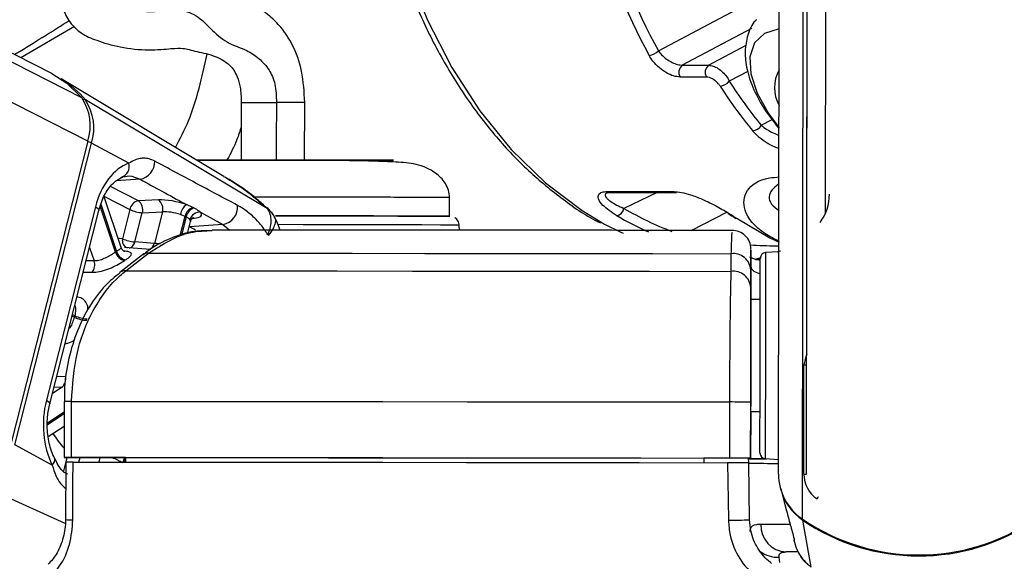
# Model space of a CAD drawing. Header units: millimetres. Extents: x 20 to 22981, y 40 to 19992.
# Tile 7 of 153: x 3954 to 4059, y 6437 to 6495. Entities that reach past the tile are written whole.
import ezdxf

# ---------------------------------------------------------------- set-up
doc = ezdxf.new("R2010")
doc.units = ezdxf.units.MM
doc.header["$LTSCALE"] = 2
doc.layers.add('COMPONENT_GEOMETRY', color=7, linetype='Continuous')
doc.styles.add('SLDTEXTSTYLE0', font='TXT', dxfattribs={"width": 0.75})
doc.dimstyles.new('SLDDIMSTYLE1', dxfattribs={"dimtxt": 100, "dimasz": 6.604, "dimexe": 0, "dimexo": 0.0625, "dimgap": 25, "dimtad": 0, "dimtih": 1, "dimtoh": 1, "dimdec": 1, "dimrnd": 1e-09, "dimzin": 12, "dimdsep": 46, "dimtxsty": 'SLDTEXTSTYLE0', "dimsah": 1, "dimcen": 0.09, "dimadec": 0, "dimazin": 3, "dimtfac": 1, "dimtdec": 1, "dimtofl": 0, "dimtmove": 0, "dimatfit": 3, "dimfxl": 1, "dimfrac": 2, "dimtolj": 1, "dimtzin": 12, "dimarcsym": 0})

# ---------------------------------------------------------------- blocks, each defined once
blk = doc.blocks.new('_D_4')
at = {"layer": 'COMPONENT_GEOMETRY', "color": 7}
for p, q in [((6756.77, 7959.49), (789.12, 7959.49)), ((795.47, 7959.49), (795.47, 5203.33)), ((595.4, 5183.02), (564.93, 5183.02)), ((564.93, 5183.02), (564.93, 5024.27)), ((995.54, 5183.02), (1026.01, 5183.02)), ((1026.01, 5183.02), (1026.01, 5024.27)), ((564.93, 5024.27), (595.4, 5024.27)), ((1026.01, 5024.27), (995.54, 5024.27)), ((795.47, 2118.49), (795.47, 4874.65)), ((6930.95, 2118.49), (789.12, 2118.49))]:
    blk.add_line(p, q, dxfattribs=at)
for points in [[(795.47, 7959.49), (794.45, 7952.89), (796.48, 7952.89)], [(795.47, 2118.49), (796.48, 2125.1), (794.45, 2125.1)]]:
    blk.add_solid(points, dxfattribs=at)
at = {"layer": 'COMPONENT_GEOMETRY', "color": 7, "char_height": 100, "attachment_point": 1, "style": 'SLDTEXTSTYLE0'}
for s, insert in [('9\'6.98"', (595.4, 5153.18)), ('2920.5mm', (467.27, 5003.56))]:
    blk.add_mtext(s, dxfattribs=dict(at, insert=insert))

msp = doc.modelspace()

# ---------------------------------------------------------------- linework, layer by layer
at = {"color": 8, "linetype": 'Continuous', "lineweight": 25}
for p, q in [((3960.89, 6482.22), (3704.58, 6612.47)), ((3960.25, 6486.86), (3713.06, 6612.47)), ((4037.47, 6441.74), (4037.67, 6587.84)), ((4022.03, 6491.87), (4034.98, 6498.76)), ((3959.48, 6494.5), (3953.73, 6491.13)), ((4031.99, 6494.28), (4024.58, 6490.34)), ((4027.41, 6490.34), (4031.43, 6492.48)), ((4031.6, 6489.68), (4029.62, 6488.63)), ((4033.05, 6483.91), (4034.21, 6484.53)), ((3966.5, 6478.13), (3963.93, 6477.95)), ((3966.32, 6475.83), (3963.34, 6477.34)), ((4021.9, 6476.71), (4018.34, 6475.01)), ((3962.68, 6476.27), (3965.41, 6474.89)), ((3963.87, 6470.33), (3962.23, 6475.24)), ((3962.3, 6475.47), (3963.99, 6470.4)), ((3980.08, 6475.03), (3980.12, 6474.99)), ((4025.54, 6472.65), (4029.37, 6474.6)), ((3970.8, 6472.09), (3971.33, 6474.17)), ((3971.45, 6474.11), (3970.95, 6472.13)), ((3972.1, 6473.94), (3972.31, 6473.96)), ((3971.76, 6473.04), (3971.79, 6473.04)), ((3971.79, 6473.04), (3971.77, 6473.06)), ((3975.38, 6473.29), (3976.11, 6472.69)), ((3961.08, 6470.84), (3961.57, 6469.38)), ((3961.57, 6469.38), (3960.72, 6469.39)), ((4032.47, 6469.5), (4033.04, 6469.71)), ((3959.45, 6463.35), (3959.21, 6463.47)), ((3959.26, 6463.64), (3959.5, 6463.52)), ((3958.53, 6456.98), (3957.57, 6457.02)), ((3958.14, 6455.87), (3957.11, 6455.18)), ((3957.29, 6455.91), (3958.14, 6455.87)), ((3956.6, 6452.05), (3958.37, 6453.23)), ((3958.37, 6453.03), (3956.6, 6451.85)), ((3958.66, 6448.33), (3958.29, 6446.86)), ((3959.95, 6447.84), (3960.08, 6448.33)), ((3962.2, 6448.32), (3962.08, 6447.83)), ((3958.48, 6441.26), (3950.09, 6445.07))]:
    msp.add_line(p, q, dxfattribs=at)
at = {"color": 7, "linetype": 'Continuous', "lineweight": 25}
for p, q in [((3957.05, 6489.45), (3714.96, 6612.47)), ((4034.91, 6446.56), (4035.12, 6603.46)), ((4037.91, 6446.57), (4038.09, 6586.16)), ((4037.94, 6469.56), (4038.09, 6586.16)), ((4039.94, 6474.55), (4040.09, 6582.5)), ((4024.58, 6490.34), (4027.41, 6490.34)), ((3975.48, 6478.42), (3958.04, 6488.88)), ((4027.18, 6489.07), (4024.36, 6489.07)), ((3980.12, 6474.99), (3960.65, 6486.62)), ((3977.34, 6486.35), (3977.33, 6480.19)), ((3984.13, 6480.18), (3984.14, 6486.34)), ((3960.89, 6482.22), (3952.68, 6449.9)), ((3953.07, 6449.68), (3961.29, 6482.01)), ((3965.3, 6479.85), (3961.29, 6482.01)), ((3977.33, 6480.18), (3973.23, 6480.19)), ((4016.54, 6476.81), (4023.67, 6476.81)), ((4016.8, 6476.7), (4016.83, 6476.7)), ((4016.82, 6476.71), (4023.95, 6476.71)), ((3964.46, 6470.84), (3962.66, 6476.24)), ((3968.46, 6475.92), (3966.32, 6475.83)), ((3999.65, 6474.17), (3999.65, 6476.16)), ((3961.73, 6475.17), (3956.46, 6454.46)), ((3956.83, 6454.1), (3962.09, 6474.8)), ((3965.41, 6474.89), (3964.61, 6471.76)), ((3965.95, 6471.42), (3966.74, 6474.55)), ((3966.74, 6474.55), (3968.89, 6474.64)), ((3968.89, 6474.64), (3968.03, 6471.26)), ((3972.17, 6475.1), (3971.48, 6475.42)), ((3972.98, 6474.6), (3975.38, 6473.29)), ((3970.84, 6474.36), (3971.33, 6474.17)), ((3971.58, 6472.31), (3971.91, 6473.61)), ((4030.53, 6473.89), (4033.95, 6471.87)), ((3975.38, 6473.29), (3971.79, 6473.04)), ((4000.72, 6472.68), (4000.7, 6473.22)), ((3968.03, 6471.26), (3965.95, 6471.42)), ((4033.95, 6471.87), (4034.97, 6471.4)), ((3967.6, 6470.6), (3964.82, 6470.81)), ((3964.96, 6468.32), (3967.41, 6470.21)), ((4031.94, 6470.42), (4031.94, 6468.81)), ((4034.94, 6470.35), (4033.51, 6470.28)), ((3966.77, 6470.04), (3964.32, 6468.15)), ((4029.8, 6470.16), (4029.8, 6468.27)), ((4032.95, 6469.73), (4032.45, 6469.57)), ((4032.45, 6469.57), (4032.94, 6469.57)), ((4031.94, 6468.81), (4031.93, 6465.25)), ((4031.93, 6466.51), (4031.94, 6468.41)), ((4032.93, 6465.25), (4031.93, 6465.25)), ((4031.93, 6465.25), (4031.93, 6465.25)), ((4031.92, 6459.36), (4031.91, 6448.26)), ((4037.61, 6446.55), (4037.62, 6458.28)), ((3958.37, 6454.33), (3958.36, 6448.33)), ((3958.37, 6454.33), (3958.37, 6454.33)), ((3959.15, 6448.34), (3959.16, 6454.34)), ((4029.65, 6454.28), (4029.64, 6448.28)), ((4031.91, 6448.27), (4031.92, 6454.27)), ((4031.92, 6453.25), (4031.91, 6448.23)), ((4031.91, 6448.24), (4031.92, 6453.25)), ((4031.92, 6453.25), (4032.92, 6453.25)), ((3956.66, 6450.58), (3958.36, 6451.71)), ((3957.08, 6447.52), (3953.07, 6449.68)), ((3964.94, 6448.32), (3958.95, 6448.33)), ((3964.94, 6448.33), (3964.95, 6447.83)), ((4026.91, 6448.28), (4026.91, 6448.26)), ((4026.91, 6448.28), (4026.91, 6447.78)), ((4031.91, 6448.26), (4026.91, 6448.26)), ((4026.91, 6448.26), (4026.91, 6447.78)), ((4031.7, 6447.76), (4031.69, 6448.26)), ((4031.69, 6448.24), (4031.91, 6448.24)), ((4031.91, 6448.27), (4031.91, 6448.26)), ((4031.91, 6448.24), (4031.91, 6448.23)), ((4033.48, 6448.22), (4034.91, 6448.14)), ((3958.53, 6447.83), (3958.51, 6441.7)), ((3963.74, 6447.83), (3964.95, 6447.82)), ((4031.8, 6441.67), (4031.7, 6447.77)), ((4035.13, 6444.97), (4035.56, 6443.29)), ((4035.57, 6443.29), (4035.76, 6442.61)), ((4038.4, 6436.6), (4037.49, 6441.63)), ((4036.47, 6439.92), (4036.49, 6439.86)), ((4036.55, 6439.52), (4036.65, 6439.15)), ((4035.03, 6437.08), (4034.96, 6437.67)), ((4037.05, 6438.22), (4035.7, 6438.22))]:
    msp.add_line(p, q, dxfattribs=at)
at = {"color": 8, "linetype": 'Continuous', "lineweight": 25, "flags": 128}
for points in [[(3991.29, 6518.19), (3992.04, 6512.47), (3993.32, 6506.44), (3995.08, 6500.65), (3997.28, 6495.18), (3999.9, 6490.09), (4002.91, 6485.45), (4006.27, 6481.32), (4009.94, 6477.74), (4013.87, 6474.77), (4016.27, 6473.33)], [(4034.97, 6494.22), (4034.96, 6494.22), (4033.4, 6493.73), (4032.34, 6492.72), (4031.84, 6491.25), (4031.93, 6489.43), (4032.6, 6487.36), (4033.82, 6485.17), (4034.96, 6483.65)], [(3977.34, 6486.35), (3977.36, 6486.35), (3977.76, 6486.35), (3978.61, 6486.35), (3979.79, 6486.35), (3981.11, 6486.35)], [(3961.73, 6475.17), (3961.89, 6475.07), (3962.01, 6474.98), (3962.08, 6474.89), (3962.09, 6474.81), (3962.09, 6474.8)], [(3972.45, 6472.67), (3972.25, 6472.79), (3971.79, 6473.04)], [(4000.7, 6473.22), (4000.64, 6473.22), (4000.01, 6473.22), (3998.68, 6473.23), (3996.7, 6473.24), (3994.13, 6473.24), (3991.08, 6473.25), (3987.65, 6473.26), (3983.97, 6473.26), (3981.29, 6473.27)], [(3964.61, 6471.76), (3964.29, 6471.8), (3964.14, 6471.81)], [(4033.51, 6470.28), (4033.51, 6470.26), (4033.51, 6469.73), (4033.5, 6468.49), (4033.5, 6466.61), (4033.5, 6464.24), (4033.5, 6461.52)], [(4032.94, 6469.41), (4032.92, 6469.42), (4032.73, 6469.49)], [(4033.5, 6461.52), (4033.49, 6458.65), (4033.49, 6455.82), (4033.48, 6453.22), (4033.48, 6451.04), (4033.48, 6449.41), (4033.48, 6448.45), (4033.48, 6448.22)], [(3956.46, 6454.46), (3956.63, 6454.36), (3956.75, 6454.27), (3956.81, 6454.18), (3956.83, 6454.11), (3956.83, 6454.09)], [(3957.08, 6447.52), (3957.23, 6447.7), (3957.32, 6447.88), (3957.37, 6448.04), (3957.36, 6448.18), (3957.34, 6448.26)], [(4037.61, 6446.55), (4037.76, 6446.56), (4037.91, 6446.57)], [(4039.02, 6443.9), (4039.11, 6444.03), (4039.19, 6444.16)], [(4036.09, 6441.16), (4034.99, 6441.16), (4033.89, 6441.17), (4033.01, 6441.17)], [(4037.51, 6441.71), (4037.49, 6441.66), (4037.49, 6441.63)]]:
    msp.add_lwpolyline(points, dxfattribs=at)
at = {"color": 7, "linetype": 'Continuous', "lineweight": 25, "flags": 128}
for points in [[(3957.05, 6489.45), (3958.64, 6488.43), (3960.25, 6486.86)], [(3972.29, 6475.04), (3972.26, 6475.06), (3972.17, 6475.1)], [(3971.33, 6474.17), (3971.42, 6474.12), (3971.45, 6474.11)], [(3981, 6474.22), (3984.36, 6474.21), (3987.94, 6474.2), (3991.23, 6474.2), (3994.12, 6474.19), (3996.49, 6474.18), (3998.25, 6474.18), (3999.33, 6474.17), (3999.7, 6474.16)], [(3999.56, 6474.17), (3999.35, 6474.17), (3998.34, 6474.18), (3996.64, 6474.18), (3994.34, 6474.19), (3991.5, 6474.2), (3988.25, 6474.2), (3984.71, 6474.21), (3981.01, 6474.22), (3981.01, 6474.22)], [(4030.53, 6473.89), (4030.42, 6473.91), (4030.34, 6473.94)], [(4016.27, 6473.33), (4018, 6472.45), (4018.24, 6472.34)], [(3967.41, 6470.21), (3974.41, 6470.21), (3981.69, 6470.2), (3989.23, 6470.2), (3997, 6470.19), (4004.98, 6470.18), (4013.12, 6470.18), (4021.41, 6470.17), (4029.8, 6470.16)], [(4032.93, 6461.4), (4032.93, 6463.97), (4032.93, 6466.21), (4032.94, 6467.98), (4032.94, 6469.16), (4032.94, 6469.66), (4032.94, 6469.68)], [(3964.96, 6468.32), (3972.22, 6468.32), (3979.78, 6468.31), (3987.61, 6468.31), (3995.69, 6468.3), (4003.98, 6468.29), (4012.45, 6468.29), (4021.07, 6468.28), (4029.8, 6468.27)], [(4031.93, 6465.25), (4031.93, 6465.14), (4031.93, 6464.81), (4031.93, 6464.26), (4031.93, 6463.53), (4031.93, 6462.64), (4031.93, 6461.63), (4031.93, 6460.52), (4031.92, 6459.36)], [(4032.93, 6465.25), (4032.93, 6465.57), (4032.93, 6465.85)], [(4032.91, 6448.82), (4032.91, 6449.04), (4032.91, 6449.94), (4032.91, 6451.48), (4032.92, 6453.55), (4032.92, 6456.01), (4032.92, 6458.68), (4032.93, 6461.4)], [(3959.16, 6454.34), (3967.02, 6454.33), (3975.22, 6454.33), (3983.73, 6454.32), (3992.51, 6454.32), (4001.54, 6454.31), (4010.76, 6454.3), (4020.14, 6454.29), (4029.65, 6454.28)], [(4032.91, 6452.65), (4032.92, 6452.79), (4032.92, 6453.25)], [(3958.95, 6448.33), (3958.68, 6448.33), (3958.49, 6448.33), (3958.38, 6448.33), (3958.36, 6448.33), (3958.44, 6448.34), (3958.6, 6448.34), (3958.84, 6448.34), (3959.15, 6448.34)], [(3959.15, 6448.34), (3967.01, 6448.33), (3975.21, 6448.33), (3983.72, 6448.32), (3992.51, 6448.32), (4001.53, 6448.31), (4010.75, 6448.3), (4020.13, 6448.29), (4029.64, 6448.28)], [(3964.94, 6448.33), (3971.94, 6448.32), (3979.2, 6448.32), (3986.7, 6448.31), (3994.42, 6448.31), (4002.33, 6448.3), (4010.4, 6448.29), (4018.6, 6448.29), (4026.91, 6448.28)], [(4031.69, 6448.21), (4032.21, 6448.21), (4033.61, 6448.21)], [(3959.3, 6441.66), (3959.31, 6445.66), (3959.32, 6447.84)], [(3959.32, 6447.84), (3967.14, 6447.83), (3975.3, 6447.83), (3983.77, 6447.82), (3992.51, 6447.82), (4001.48, 6447.81), (4010.64, 6447.8), (4019.97, 6447.79), (4029.42, 6447.78)], [(4029.42, 6447.78), (4029.49, 6443.78), (4029.53, 6441.61)]]:
    msp.add_lwpolyline(points, dxfattribs=at)
at = {"color": 7, "linetype": 'Continuous', "lineweight": 25}
for centre, radius, start, end in [((4020.89, 6492.97), 1.58, 275.0961, 316.3077), ((4025.17, 6489.58), 0.957, 127.5665, 212.1726), ((4027.99, 6489.58), 0.957, 127.5665, 212.1726), ((4038.3, 6487.93), 3.84, 150.0571, 209.7893), ((3952.83, 6480.24), 10.09, 39.2147, 58.9044), ((4028.5, 6489.53), 1.44, 275.8598, 321.1554), ((3955.85, 6483.89), 5.31, 341.7268, 34.0226), ((3956.27, 6483.66), 5.28, 341.7268, 34.0226), ((4031.97, 6484.57), 1.27, 277.085, 328.6081), ((3964.15, 6479.49), 1.2, 283.6721, 17.4452), ((3966.13, 6480.03), 1.94, 280.8497, 1.336), ((4023.96, 6477.15), 0.444, 230.0489, 269.1431), ((4035.14, 6476.55), 5.21, 324.1531, 359.8757), ((3966.57, 6474.67), 1.19, 102.5759, 169.3404), ((3965.58, 6474.87), 1.21, 344.4892, 52.3748), ((3967.73, 6474.96), 1.21, 344.4892, 52.3748), ((3966.93, 6478.09), 3.55, 244.6167, 266.9854), ((3972.4, 6474.14), 1.58, 125.8352, 171.7826), ((3972.53, 6473.93), 1.23, 107.0071, 168.7804), ((3972.65, 6473.87), 1.23, 107.2064, 168.7577), ((3972.88, 6473.53), 1.07, 84.6547, 164.9483), ((3975.02, 6475.19), 1.94, 280.8664, 4.0207), ((4017.34, 6475.22), 1.02, 282.9149, 348.0828), ((4029.71, 6474.76), 0.367, 237.7779, 270.7428), ((4029.94, 6470.65), 2, 359.8719, 91.2784), ((3966.13, 6474.97), 3.55, 244.6167, 266.9854), ((3968.29, 6463.82), 7.86, 123.1708, 124.2002), ((3965.1, 6470.68), 1.28, 196.1755, 258.4545), ((3965.21, 6470.74), 1.27, 195.363, 258.2982), ((3967.3, 6469.32), 0.898, 82.7662, 126.343), ((4033.54, 6469.68), 0.6, 92.923, 179.923), ((3960.28, 6468.97), 1.36, 324.035, 17.3968), ((3968.9, 6463.46), 7.22, 123.1708, 124.2002), ((4030.03, 6468.26), 1.91, 4.2256, 97.0641), ((4030.03, 6466.37), 1.91, 4.2217, 96.9779), ((3974.83, 6459.53), 15.84, 165.4215, 166.0666), ((3960.97, 6466.64), 3.62, 245.1516, 267.0567), ((3961.02, 6466.65), 3.48, 244.0828, 266.9137), ((3957.34, 6456.78), 1.21, 311.5598, 9.5817), ((4029.67, 6014.56), 439.72, 89.7078, 90.0036), ((4029.67, 6008.56), 439.72, 89.7078, 90.0036), ((4033.59, 6588.52), 140.3, 269.3154, 269.9401), ((4033.51, 6448.82), 0.6, 179.923, 266.923), ((4035.13, 6827), 379.29, 269.4813, 269.971), ((4040.74, 6446.57), 5.84, 180.1157, 235.9061), ((4040.82, 6446.56), 3.21, 180.1157, 235.9061), ((4040.77, 6446.46), 5.84, 194.776, 235.8041), ((4049.92, 6460.03), 22.13, 235.7557, 304.0903), ((4029.46, 6484.28), 42.67, 270.0904, 273.1419), ((4035.86, 6441.07), 2.85, 178.0045, 266.8794), ((4049.91, 6459.85), 22.05, 235.7265, 269.9731), ((4049.94, 6459.85), 22.05, 269.8729, 304.1194)]:
    msp.add_arc(centre, radius, start, end, dxfattribs=at)
at = {"color": 8, "linetype": 'Continuous', "lineweight": 25}
for centre, radius, start, end in [((3960.44, 6486.24), 0.431, 60.9215, 96.3635), ((3981.21, 5988.71), 497.64, 89.6626, 90.0115), ((3960.42, 6480.29), 1.93, 63.4103, 76.5105), ((4016.83, 6477.16), 0.447, 230.2003, 268.9917), ((3965.48, 6471.59), 0.885, 168.701, 244.5884), ((3965.1, 6471.59), 0.864, 287.4359, 348.626), ((3967.17, 6471.44), 0.874, 289.36, 348.4588), ((3964.85, 6467.43), 0.895, 82.8573, 127.3021), ((4043.68, 6457.16), 6.16, 159.1474, 169.5576), ((3958.89, 6360.21), 94.12, 89.8378, 90.3187), ((3966.45, 6456.8), 11, 212.3726, 222.7131), ((3966.07, 6447.43), 1.49, 143.5023, 165.226), ((3966.19, 6447.39), 1.49, 147.7128, 162.7885), ((3959.13, 6446.36), 4.7, 262.4783, 272.1399), ((4034.8, 6440.8), 3.14, 233.8113, 272.8807)]:
    msp.add_arc(centre, radius, start, end, dxfattribs=at)
at = {"color": 7, "linetype": 'Continuous', "lineweight": 25}
for centre, major_axis, ratio, start_param, end_param in [((4053.05, 6525.57), (0.48, 56), 0.718516, 1.617665, 2.233375), ((4053.6, 6525.56), (0.48, 55.2), 0.718681, 1.617759, 2.233469), ((4059.26, 6525.56), (0.48, 55.2), 0.718681, 2.310027, 2.43198), ((4058.71, 6525.57), (0.48, 56), 0.718516, 2.309933, 2.431886), ((3966.36, 6472.67), (0.17, 7.38), 0.672041, 0.250533, 1.241199), ((3970.22, 6474.96), (2.74, -0.59), 0.275805, 1.154069, 2.323762), ((3970.02, 6474.02), (1.77, -0.34), 0.295802, 1.146891, 2.316584), ((3970.34, 6474.9), (2.74, -0.59), 0.275805, 5.570075, 6.621048), ((4045.33, 6525.57), (-0.45, 56), 0.695649, 2.717805, 2.740465), ((3961.1, 6451.97), (0.17, 7.38), 0.672041, 1.241199, 2.231865)]:
    msp.add_ellipse(centre, major_axis=major_axis, ratio=ratio, start_param=start_param, end_param=end_param, dxfattribs=at)
at = {"color": 8, "linetype": 'Continuous', "lineweight": 25}
for centre, major_axis, ratio, start_param, end_param in [((4032.43, 6525.61), (-5.05, 55.08), 0.732786, 2.66342, 2.794826), ((3970.14, 6473.96), (1.77, -0.34), 0.295802, 6.265596, 6.61387), ((4031.89, 6525.57), (-5.04, 55.88), 0.732463, 2.664481, 2.750977)]:
    msp.add_ellipse(centre, major_axis=major_axis, ratio=ratio, start_param=start_param, end_param=end_param, dxfattribs=at)
at = {"color": 7, "linetype": 'Continuous', "lineweight": 25}
for points, knots in [([(3990.72, 6518.3), (3990.91, 6516.52), (3991.32, 6512.78), (3992.49, 6507.23), (3994.09, 6501.7), (3996.11, 6496.43), (3998.53, 6491.49), (4001.31, 6486.93), (4004.43, 6482.82), (4007.85, 6479.17), (4011.56, 6476.11), (4014.24, 6474.21), (4015.71, 6473.52), (4015.83, 6473.46)], [0, 0, 0, 0, 0.090498, 0.190615, 0.290766, 0.390957, 0.491188, 0.591446, 0.691694, 0.791878, 0.891923, 0.991732, 1, 1, 1, 1]), ([(3970.78, 6517.01), (3969.68, 6515.81), (3967.51, 6513.45), (3964.45, 6509.92), (3962, 6506.82), (3960.24, 6504.27), (3959.06, 6502.23), (3958.31, 6500.41), (3957.89, 6498.53), (3958.04, 6496.62), (3959.03, 6494.74), (3960.29, 6493.64), (3961.91, 6492.94), (3964.43, 6492.18), (3967.45, 6491.91), (3970.05, 6492.13), (3971.03, 6492.23), (3972.41, 6491.83), (3974.27, 6491.44), (3975.39, 6490.91), (3976.16, 6490.34), (3976.87, 6489.4), (3977.28, 6487.92), (3977.32, 6486.91), (3977.34, 6486.35)], [0, 0, 0, 0, 0.078657, 0.154625, 0.216569, 0.25594, 0.288853, 0.317898, 0.344465, 0.385221, 0.416072, 0.454405, 0.502261, 0.562058, 0.628033, 0.692323, 0.754407, 0.814575, 0.870189, 0.896149, 0.922757, 0.955881, 0.975204, 1, 1, 1, 1]), ([(3984.14, 6486.34), (3984.08, 6487.48), (3983.96, 6489.68), (3982.95, 6492.48), (3981.7, 6494.34), (3980.19, 6495.86), (3978.24, 6497.08), (3976.37, 6497.91), (3974.43, 6498.3), (3972.5, 6498.44), (3971.05, 6498.57), (3970.15, 6498.75), (3968.55, 6499.07), (3967.01, 6499.2), (3965.81, 6498.87), (3965.13, 6498.95), (3964.91, 6498.98)], [0, 0, 0, 0, 0.080299, 0.155315, 0.218174, 0.268202, 0.348533, 0.435571, 0.513494, 0.581108, 0.62629, 0.658497, 0.715279, 0.822806, 0.941155, 1, 1, 1, 1]), ([(3953.03, 6491.49), (3953.24, 6491.61), (3955.35, 6492.88), (3957.22, 6494.06), (3958.91, 6495.13)], [0, 0, 0, 0, 0.098457, 1, 1, 1, 1]), ([(4032.53, 6495.2), (4032.49, 6495.17), (4032.02, 6494.75), (4031.55, 6493.57), (4031.24, 6491.81), (4031.46, 6489.84), (4032.2, 6487.7), (4033.36, 6485.54), (4034.45, 6484.18), (4034.96, 6483.55)], [0, 0, 0, 0, 0.01333, 0.168227, 0.321615, 0.484333, 0.65995, 0.841711, 1, 1, 1, 1]), ([(4024.36, 6489.07), (4024.13, 6489.1), (4023.67, 6489.14), (4022.87, 6489.51), (4022.1, 6490.06), (4021.45, 6490.71), (4021.16, 6491.18), (4021.03, 6491.39)], [0, 0, 0, 0, 0.199752, 0.399876, 0.607041, 0.826549, 1, 1, 1, 1]), ([(4022.03, 6491.87), (4022.14, 6491.74), (4022.38, 6491.42), (4022.89, 6490.99), (4023.48, 6490.63), (4024.08, 6490.39), (4024.42, 6490.36), (4024.58, 6490.34)], [0, 0, 0, 0, 0.174874, 0.396366, 0.604299, 0.803217, 1, 1, 1, 1]), ([(4027.41, 6490.34), (4027.57, 6490.32), (4027.89, 6490.29), (4028.42, 6490.02), (4028.92, 6489.62), (4029.35, 6489.13), (4029.54, 6488.79), (4029.62, 6488.63)], [0, 0, 0, 0, 0.2031495, 0.40434, 0.6084432, 0.8217333, 1, 1, 1, 1]), ([(4028.64, 6488.1), (4028.58, 6488.19), (4028.44, 6488.38), (4028.15, 6488.66), (4027.82, 6488.89), (4027.48, 6489.04), (4027.28, 6489.06), (4027.18, 6489.07)], [0, 0, 0, 0, 0.18302, 0.400043, 0.604373, 0.802384, 1, 1, 1, 1]), ([(3968.07, 6480.07), (3967.87, 6480.16), (3967.48, 6480.34), (3966.97, 6480.4), (3966.45, 6480.36), (3965.92, 6480.21), (3965.51, 6479.97), (3965.3, 6479.85)], [0, 0, 0, 0, 0.205784, 0.418257, 0.553993, 0.774326, 1, 1, 1, 1]), ([(3976.95, 6475.33), (3975.45, 6476.13), (3972.49, 6477.7), (3969.53, 6479.29), (3968.07, 6480.07)], [0, 0, 0, 0, 0.506743, 1, 1, 1, 1]), ([(3972.49, 6480.21), (3972.86, 6480.21), (3974.41, 6480.21), (3978.36, 6480.21), (3983.49, 6480.2), (3988.28, 6480.19), (3991.89, 6480.18), (3993.78, 6480.18), (3993.69, 6480.17), (3991.59, 6480.17), (3988.21, 6480.16), (3985.35, 6480.17), (3984.13, 6480.17)], [0, 0, 0, 0, 0.034874, 0.14518, 0.255485, 0.365791, 0.476097, 0.586403, 0.696709, 0.807014, 0.91732, 1, 1, 1, 1]), ([(3999.65, 6476.16), (3999.63, 6476.43), (3999.58, 6476.98), (3999.22, 6477.71), (3998.72, 6478.33), (3997.94, 6478.99), (3996.86, 6479.53), (3995.38, 6479.89), (3993.84, 6479.97), (3991.13, 6480.09), (3988.31, 6480.13), (3985.41, 6480.13), (3982.39, 6480.14), (3979.34, 6480.14), (3976.4, 6480.15), (3974.1, 6480.15), (3972.95, 6480.15), (3972.6, 6480.15)], [0, 0, 0, 0, 0.0229143, 0.0465413, 0.0712265, 0.0967856, 0.1493545, 0.2049442, 0.323096, 0.429975, 0.5270538, 0.6169764, 0.7047211, 0.791291, 0.8766778, 0.9618052, 1, 1, 1, 1]), ([(3962.09, 6474.8), (3962.17, 6475.09), (3962.42, 6475.95), (3963.06, 6477.14), (3963.91, 6478.03), (3964.43, 6478.27), (3964.65, 6478.37)], [0, 0, 0, 0, 0.156397, 0.463095, 0.767227, 1, 1, 1, 1]), ([(3964.44, 6478.33), (3964.74, 6478.41), (3965.43, 6478.6), (3966.11, 6478.3), (3966.5, 6478.13)], [0, 0, 0, 0, 0.429774, 1, 1, 1, 1]), ([(3966.5, 6478.13), (3968.09, 6477.26), (3969.75, 6476.36), (3971.41, 6475.45), (3971.48, 6475.42)], [0, 0, 0, 0, 0.961066, 1, 1, 1, 1]), ([(3980.12, 6474.99), (3979.58, 6475.45), (3978.51, 6476.38), (3976.95, 6477.52), (3975.91, 6478.14), (3975.47, 6478.4)], [0, 0, 0, 0, 0.368307, 0.738561, 1, 1, 1, 1]), ([(3980.09, 6475.04), (3979.76, 6475.34), (3978.38, 6476.6), (3976.82, 6477.7), (3975.55, 6478.38), (3975.53, 6478.39)], [0, 0, 0, 0, 0.236198, 0.992798, 1, 1, 1, 1]), ([(4017.57, 6474.23), (4017.02, 6474.6), (4016.1, 6475.2), (4015.56, 6476), (4015.57, 6476.49), (4015.91, 6476.77), (4016.34, 6476.8), (4016.54, 6476.81)], [0, 0, 0, 0, 0.3433706, 0.5659019, 0.7385948, 0.8786964, 1, 1, 1, 1]), ([(4016.51, 6476.68), (4016.5, 6476.68), (4016.48, 6476.65), (4016.57, 6476.71), (4016.74, 6476.7), (4016.8, 6476.7)], [0, 0, 0, 0, 0.070894, 0.688711, 1, 1, 1, 1]), ([(4023.67, 6476.81), (4023.94, 6476.8), (4024.48, 6476.76), (4025.56, 6476.46), (4026.9, 6475.94), (4028.4, 6475.19), (4029.27, 6474.67), (4029.72, 6474.39)], [0, 0, 0, 0, 0.142347, 0.284676, 0.473251, 0.728841, 1, 1, 1, 1]), ([(3972.98, 6474.6), (3972.93, 6474.64), (3972.75, 6474.79), (3972.48, 6474.93), (3972.29, 6475.04)], [0, 0, 0, 0, 0.27439, 1, 1, 1, 1]), ([(3980.18, 6472.18), (3980.11, 6472.3), (3979.78, 6472.84), (3979.06, 6473.73), (3978.19, 6474.52), (3977.47, 6475.03), (3977.13, 6475.23), (3976.95, 6475.33)], [0, 0, 0, 0, 0.0820875, 0.3875406, 0.701255, 0.8500598, 1, 1, 1, 1]), ([(3980.12, 6474.99), (3980.23, 6474.8), (3980.46, 6474.42), (3980.54, 6473.67), (3980.44, 6472.91), (3980.26, 6472.41), (3980.18, 6472.18)], [0, 0, 0, 0, 0.261822, 0.541742, 0.790389, 1, 1, 1, 1]), ([(3980.91, 6474.08), (3980.91, 6474.08), (3980.91, 6474.08), (3980.91, 6474.08), (3980.79, 6474.29), (3980.61, 6474.52), (3980.4, 6474.79), (3980.28, 6474.94), (3980.19, 6475.02), (3980.13, 6475.08)], [0, 0, 0, 0, 0.0000942, 0.0001971, 0.0004398, 0.549996, 0.6709442, 0.788986, 1, 1, 1, 1]), ([(3981.52, 6472.69), (3981.32, 6473.18), (3981.05, 6473.83), (3980.72, 6474.44), (3980.63, 6474.6)], [0, 0, 0, 0, 0.739826, 1, 1, 1, 1]), ([(4029.52, 6474.45), (4029.59, 6474.41), (4029.86, 6474.23), (4030.13, 6474.07), (4030.34, 6473.94)], [0, 0, 0, 0, 0.249992, 1, 1, 1, 1]), ([(3971.45, 6474.11), (3971.57, 6474.04), (3971.74, 6473.94), (3971.82, 6473.84), (3971.85, 6473.81)], [0, 0, 0, 0, 0.718824, 1, 1, 1, 1]), ([(3971.93, 6473.61), (3971.94, 6473.67), (3971.98, 6473.85), (3972.15, 6474.01), (3972.25, 6474.06), (3972.23, 6474.06), (3972.23, 6474.06)], [0, 0, 0, 0, 0.234941, 0.606396, 0.924095, 1, 1, 1, 1]), ([(4000.68, 6473.29), (4000.66, 6473.38), (4000.64, 6473.57), (4000.48, 6473.79), (4000.34, 6473.94), (4000.25, 6473.99), (4000.23, 6474.01)], [0, 0, 0, 0, 0.3089681, 0.6366446, 0.9108959, 1, 1, 1, 1]), ([(3974.19, 6472.62), (3973.58, 6472.62), (3972.07, 6472.62), (3969.75, 6471.85), (3967.89, 6470.94), (3966.97, 6470.16), (3966.79, 6470)], [0, 0, 0, 0, 0.234404, 0.574125, 0.912672, 1, 1, 1, 1]), ([(3967.41, 6470.21), (3968.89, 6471.15), (3971.08, 6472.54), (3973.45, 6472.61), (3974.23, 6472.64)], [0, 0, 0, 0, 0.6733057, 1, 1, 1, 1]), ([(4029.94, 6472.65), (4028.93, 6472.65), (4024.95, 6472.65), (4018.07, 6472.66), (4009.41, 6472.67), (4000.95, 6472.68), (3992.73, 6472.68), (3984.79, 6472.69), (3978.65, 6472.69), (3975.22, 6472.69), (3974.22, 6472.69)], [0, 0, 0, 0, 0.050578, 0.19868, 0.346806, 0.494934, 0.643065, 0.791199, 0.939337, 1, 1, 1, 1]), ([(3963.87, 6470.33), (3963.73, 6470.23), (3963.45, 6470.05), (3962.91, 6469.75), (3962.36, 6469.5), (3961.9, 6469.38), (3961.66, 6469.38), (3961.57, 6469.38)], [0, 0, 0, 0, 0.219859, 0.440343, 0.66314, 0.88549, 1, 1, 1, 1]), ([(3964.86, 6470.38), (3964.87, 6470.38), (3964.88, 6470.37), (3964.8, 6470.4), (3964.64, 6470.53), (3964.48, 6470.71), (3964.47, 6470.84), (3964.47, 6470.84)], [0, 0, 0, 0, 0.069904, 0.319543, 0.599846, 0.979972, 1, 1, 1, 1]), ([(3964.95, 6469.5), (3965.05, 6469.56), (3965.32, 6469.75), (3965.58, 6470), (3965.6, 6470.22), (3965.34, 6470.37), (3964.96, 6470.41), (3964.77, 6470.44)], [0, 0, 0, 0, 0.116734, 0.333017, 0.551924, 0.773865, 1, 1, 1, 1]), ([(4031.94, 6468.41), (4031.94, 6469.2), (4031.94, 6470.85), (4031.94, 6470.57), (4031.94, 6470.42)], [0, 0, 0, 0, 0.484204, 1, 1, 1, 1]), ([(4035.1, 6470.46), (4035.08, 6470.45), (4034.97, 6470.4), (4034.85, 6470.37), (4034.76, 6470.34)], [0, 0, 0, 0, 0.228876, 1, 1, 1, 1]), ([(3961.38, 6468.17), (3961.5, 6468.17), (3961.87, 6468.18), (3962.57, 6468.33), (3963.42, 6468.64), (3964.23, 6469.04), (3964.64, 6469.3), (3964.84, 6469.43)], [0, 0, 0, 0, 0.119584, 0.349288, 0.573021, 0.788436, 1, 1, 1, 1]), ([(4032.73, 6469.49), (4032.69, 6469.5), (4032.27, 6469.6), (4032.04, 6469.7), (4031.83, 6469.78)], [0, 0, 0, 0, 0.111939, 1, 1, 1, 1]), ([(3964.34, 6468.11), (3963.8, 6467.67), (3962.59, 6466.69), (3961.04, 6464.57), (3959.71, 6461.94), (3958.82, 6458.99), (3958.38, 6456.41), (3958.41, 6454.84), (3958.42, 6454.33)], [0, 0, 0, 0, 0.147971, 0.335752, 0.526882, 0.717771, 0.908409, 1, 1, 1, 1]), ([(3959.16, 6454.34), (3959.28, 6456.12), (3959.53, 6459.69), (3961.44, 6464.44), (3963.48, 6467.1), (3964.76, 6468.15), (3964.96, 6468.32)], [0, 0, 0, 0, 0.31366, 0.627146, 0.941618, 1, 1, 1, 1]), ([(4029.8, 6468.27), (4029.77, 6467.24), (4029.72, 6465.2), (4029.67, 6460.47), (4029.65, 6456.64), (4029.65, 6454.56), (4029.65, 6454.28)], [0, 0, 0, 0, 0.317078, 0.634488, 0.949899, 1, 1, 1, 1]), ([(4031.92, 6454.27), (4031.92, 6454.52), (4031.92, 6456.34), (4031.92, 6459.69), (4031.93, 6463.83), (4031.93, 6465.62), (4031.93, 6466.51)], [0, 0, 0, 0, 0.050069, 0.365309, 0.6827, 1, 1, 1, 1]), ([(4037.62, 6458.28), (4037.63, 6458.27), (4037.69, 6458.27), (4037.79, 6458.26), (4037.88, 6458.26), (4037.92, 6458.26)], [0, 0, 0, 0, 0.061827, 0.586127, 1, 1, 1, 1]), ([(3957.33, 6448.26), (3957.22, 6448.51), (3956.89, 6449.25), (3956.56, 6450.76), (3956.52, 6452.55), (3956.73, 6453.63), (3956.83, 6454.1)], [0, 0, 0, 0, 0.152667, 0.457015, 0.763395, 1, 1, 1, 1]), ([(3958.77, 6446.54), (3958.64, 6446.6), (3958.26, 6446.76), (3957.81, 6447.34), (3957.47, 6448.03), (3957.34, 6448.3)], [0, 0, 0, 0, 0.251835, 0.7101, 1, 1, 1, 1]), ([(3959.32, 6447.84), (3959.16, 6447.84), (3958.83, 6447.84), (3958.56, 6447.84), (3958.55, 6447.83), (3958.55, 6447.83)], [0, 0, 0, 0, 0.3648855, 0.7297684, 1, 1, 1, 1]), ([(4031.7, 6447.77), (4031.68, 6447.78), (4031.63, 6447.78), (4031.29, 6447.78), (4030.78, 6447.78), (4030.13, 6447.78), (4029.66, 6447.78), (4029.42, 6447.78)], [0, 0, 0, 0, 0.197556, 0.39511, 0.592696, 0.790302, 1, 1, 1, 1]), ([(4035.76, 6442.61), (4035.89, 6442.12), (4036.15, 6441.13), (4036.43, 6440.13), (4036.57, 6439.63)], [0, 0, 0, 0, 0.493257, 1, 1, 1, 1]), ([(3958.5, 6441.7), (3958.5, 6441.6), (3958.52, 6440.87), (3958.26, 6439.54), (3957.6, 6437.94), (3956.96, 6437.24), (3956.66, 6436.92)], [0, 0, 0, 0, 0.0501241, 0.3802023, 0.7109864, 1, 1, 1, 1]), ([(3956.83, 6435.44), (3957.19, 6435.85), (3958.09, 6436.84), (3959.08, 6438.99), (3959.23, 6440.77), (3959.3, 6441.66)], [0, 0, 0, 0, 0.260354, 0.63069, 1, 1, 1, 1]), ([(4029.53, 6441.61), (4029.57, 6441.07), (4029.68, 6439.64), (4030.62, 6437.44), (4031.88, 6436.01), (4032.66, 6435.42), (4032.71, 6435.38)], [0, 0, 0, 0, 0.220493, 0.593656, 0.970348, 1, 1, 1, 1]), ([(4034.16, 6437), (4034.11, 6437.03), (4033.54, 6437.48), (4032.6, 6438.55), (4031.91, 6440.2), (4031.83, 6441.27), (4031.8, 6441.67)], [0, 0, 0, 0, 0.029546, 0.405549, 0.779029, 1, 1, 1, 1]), ([(4033.01, 6441.17), (4032.85, 6441.16), (4032.23, 6441.14), (4031.85, 6440.87), (4031.82, 6440.49), (4031.82, 6440.41)], [0, 0, 0, 0, 0.21314, 0.833707, 1, 1, 1, 1]), ([(4034.96, 6437.67), (4034.95, 6437.73), (4034.94, 6437.95), (4035.1, 6438.12), (4035.41, 6438.21), (4035.59, 6438.22), (4035.7, 6438.22)], [0, 0, 0, 0, 0.167609, 0.639669, 0.784651, 1, 1, 1, 1]), ([(4037.09, 6438.12), (4037.13, 6438.03), (4037.28, 6437.64), (4037.62, 6437.22), (4037.95, 6436.99), (4038.04, 6436.93)], [0, 0, 0, 0, 0.189555, 0.796219, 1, 1, 1, 1])]:
    msp.add_open_spline(points, degree=3, knots=knots, dxfattribs=at)
at = {"color": 8, "linetype": 'Continuous', "lineweight": 25}
for points, knots in [([(3964.82, 6498.6), (3964.82, 6498.6), (3964.75, 6498.38), (3964.78, 6498), (3964.98, 6497.28), (3965.68, 6496.69), (3966.88, 6495.99), (3968.57, 6496.15), (3970.55, 6496.36), (3972.57, 6495.85), (3974.21, 6494.04), (3975.95, 6492.59), (3977.73, 6492.09), (3979.2, 6491.15), (3980.3, 6490.02), (3981.05, 6488.34), (3981.09, 6487.02), (3981.11, 6486.35)], [0, 0, 0, 0, 0.00021, 0.019351, 0.044614, 0.107489, 0.175923, 0.270582, 0.370828, 0.476043, 0.582173, 0.684853, 0.779332, 0.8451, 0.903182, 0.95048, 1, 1, 1, 1]), ([(3970.31, 6481.52), (3970.79, 6482.46), (3972.34, 6485.47), (3973.14, 6489.05), (3973.69, 6491.51)], [0, 0, 0, 0, 0.313272, 1, 1, 1, 1]), ([(3981.11, 6486.35), (3981.1, 6484.77), (3981.08, 6482.73), (3981.09, 6480.68), (3981.09, 6480.21)], [0, 0, 0, 0, 0.767884, 1, 1, 1, 1]), ([(3977.34, 6483.76), (3977.19, 6483.29), (3976.8, 6482.02), (3976.2, 6480.91), (3975.81, 6480.21)], [0, 0, 0, 0, 0.364279, 1, 1, 1, 1]), ([(4034.95, 6481.43), (4034.8, 6481.48), (4034.37, 6481.61), (4033.62, 6482.02), (4032.78, 6482.6), (4032.35, 6483.07), (4032.12, 6483.31)], [0, 0, 0, 0, 0.148543, 0.401525, 0.691543, 1, 1, 1, 1]), ([(4033.05, 6483.91), (4033.24, 6483.76), (4033.61, 6483.47), (4034.28, 6483.1), (4034.75, 6482.92), (4034.96, 6482.84)], [0, 0, 0, 0, 0.368848, 0.713371, 1, 1, 1, 1]), ([(4034.97, 6471.49), (4034.43, 6471.76), (4032.62, 6472.65), (4031.01, 6474.7), (4031.23, 6476.98), (4032.92, 6478.22), (4034.62, 6478.35), (4034.98, 6478.38)], [0, 0, 0, 0, 0.1301513, 0.4337195, 0.6855359, 0.9339164, 1, 1, 1, 1]), ([(4016.51, 6476.67), (4016.48, 6476.66), (4016.4, 6476.62), (4016.33, 6476.52), (4016.32, 6476.39), (4016.41, 6476.2), (4016.6, 6475.98), (4016.97, 6475.7), (4017.53, 6475.36), (4018.07, 6475.13), (4018.34, 6475.01)], [0, 0, 0, 0, 0.042463, 0.121163, 0.218574, 0.318737, 0.44902, 0.582198, 0.788462, 1, 1, 1, 1]), ([(4034.87, 6477.56), (4034.63, 6477.38), (4033.86, 6476.81), (4033.72, 6475.69), (4034.67, 6475), (4034.98, 6474.77)], [0, 0, 0, 0, 0.235728, 0.750346, 1, 1, 1, 1]), ([(3999.62, 6476.16), (3999.57, 6476.17), (3999.48, 6476.17), (3998.44, 6476.18), (3996.75, 6476.18), (3994.43, 6476.19), (3991.58, 6476.2), (3988.3, 6476.2), (3984.74, 6476.21), (3981.47, 6476.21), (3979.46, 6476.22), (3978.68, 6476.22)], [0, 0, 0, 0, 0.105783, 0.222991, 0.340199, 0.457407, 0.574615, 0.691822, 0.80903, 0.926238, 1, 1, 1, 1]), ([(3980.85, 6474.04), (3980.9, 6474.01), (3981.05, 6473.87), (3980.99, 6473.47), (3980.8, 6472.88), (3980.44, 6472.39), (3980.23, 6472.11)], [0, 0, 0, 0, 0.112389, 0.38752, 0.641189, 1, 1, 1, 1]), ([(4029.94, 6472.36), (4029.92, 6472.41), (4029.88, 6472.53), (4029.84, 6471.47), (4029.81, 6470.52), (4029.8, 6470.16)], [0, 0, 0, 0, 0.365119, 0.760188, 1, 1, 1, 1]), ([(3968.69, 6471.2), (3968.55, 6471.21), (3968.3, 6471.23), (3968.11, 6471.25), (3968.03, 6471.26)], [0, 0, 0, 0, 0.5899618, 1, 1, 1, 1]), ([(3964.46, 6470.84), (3964.46, 6470.81), (3964.45, 6470.73), (3964.24, 6470.57), (3964.05, 6470.45), (3963.99, 6470.4)], [0, 0, 0, 0, 0.374453, 0.779591, 1, 1, 1, 1]), ([(4031.86, 6471.1), (4032.78, 6471.05), (4033.79, 6471), (4034.87, 6471.01), (4034.97, 6471.01)], [0, 0, 0, 0, 0.908281, 1, 1, 1, 1]), ([(3960.41, 6468.19), (3960.52, 6468.19), (3960.84, 6468.18), (3961.16, 6468.18), (3961.38, 6468.17)], [0, 0, 0, 0, 0.337921, 1, 1, 1, 1]), ([(4031.94, 6468.81), (4031.97, 6468.64), (4032.01, 6468.36), (4032.68, 6468.09), (4032.94, 6467.99)], [0, 0, 0, 0, 0.626587, 1, 1, 1, 1]), ([(3960.91, 6464.14), (3960.92, 6464.22), (3960.92, 6464.55), (3960.72, 6464.99), (3960.31, 6465.41), (3959.89, 6465.49), (3959.68, 6465.54)], [0, 0, 0, 0, 0.089199, 0.388128, 0.691201, 1, 1, 1, 1]), ([(3959.51, 6464.64), (3959.54, 6464.55), (3959.62, 6464.32), (3959.59, 6463.92), (3959.52, 6463.62), (3959.5, 6463.52)], [0, 0, 0, 0, 0.318942, 0.760032, 1, 1, 1, 1]), ([(3959.45, 6463.35), (3959.39, 6463.16), (3959.28, 6462.78), (3959.07, 6462.35), (3958.91, 6462.18), (3958.87, 6462.14)], [0, 0, 0, 0, 0.435295, 0.871825, 1, 1, 1, 1]), ([(3958.41, 6460.54), (3958.53, 6460.55), (3958.89, 6460.6), (3959.27, 6460.74), (3959.48, 6460.95), (3959.5, 6460.96)], [0, 0, 0, 0, 0.326661, 0.954128, 1, 1, 1, 1]), ([(3963.54, 6448.32), (3963.66, 6448.27), (3963.96, 6448.15), (3964.33, 6447.97), (3964.55, 6447.85), (3964.63, 6447.81)], [0, 0, 0, 0, 0.27666, 0.745134, 1, 1, 1, 1]), ([(3957.08, 6447.52), (3957.34, 6446.77), (3957.68, 6445.73), (3958.34, 6445.19), (3958.52, 6445.04)], [0, 0, 0, 0, 0.72187, 1, 1, 1, 1]), ([(4036.57, 6439.63), (4036.58, 6439.45), (4036.6, 6439.25), (4036.56, 6439.5), (4036.56, 6439.53)], [0, 0, 0, 0, 0.8917315, 1, 1, 1, 1]), ([(4036.65, 6439.15), (4036.65, 6439.14), (4036.71, 6438.81), (4037.01, 6438.16), (4037.57, 6437.27), (4038.13, 6436.82), (4038.4, 6436.6)], [0, 0, 0, 0, 0.007521, 0.319756, 0.671227, 1, 1, 1, 1])]:
    msp.add_open_spline(points, degree=3, knots=knots, dxfattribs=at)

# ---------------------------------------------------------------- dimensions: what is measured, and where the dimension line sits
at = {"layer": 'COMPONENT_GEOMETRY', "color": 7}
dim = msp.add_linear_dim(base=(795.47, 7959.49), p1=(6933.49, 2118.49), p2=(6759.31, 7959.49), angle=90, dimstyle='SLDDIMSTYLE1', dxfattribs=at)
dim.commit()
dim.dimension.update_dxf_attribs({"geometry": '_D_4', "text_midpoint": (795.47, 5038.99), "dimtype": 160})

doc.saveas('drawing.dxf')
